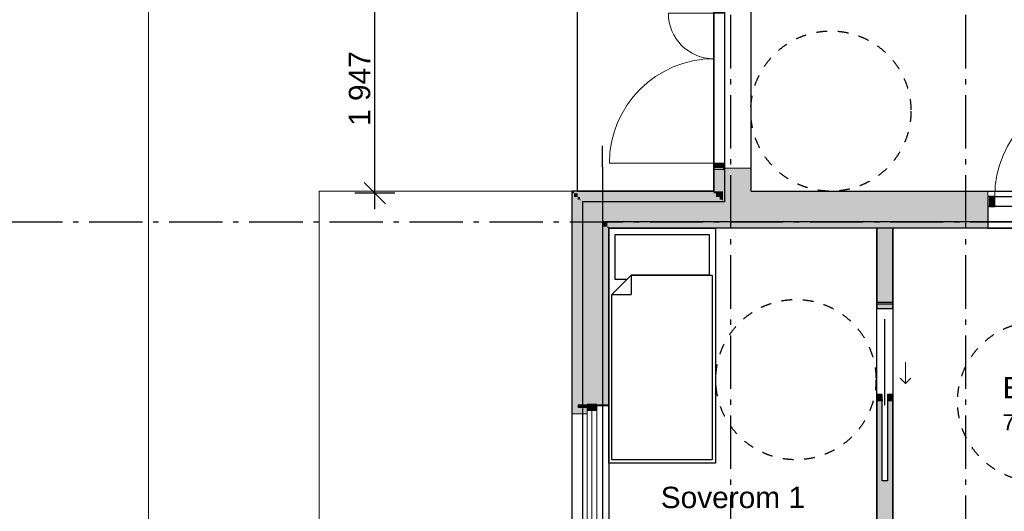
# Model space of a CAD drawing. Header units: millimetres. Extents: x 158466 to 263668, y 129175 to 189280.
# Tile 15 of 55: x 177502 to 186723, y 160183 to 164785. Entities that reach past the tile are written whole.
import ezdxf
from ezdxf.enums import TextEntityAlignment as Align

# ---------------------------------------------------------------- set-up
doc = ezdxf.new("R2010")
doc.units = ezdxf.units.MM
doc.header["$LTSCALE"] = 0.5
doc.header["$MEASUREMENT"] = 0
for name, pattern in [('Akselinje', [1500, 1000, -200, 100, -200]), ('PLINE', [0]), ('Stipling', [400, 200, -200])]:
    doc.linetypes.add(name, pattern=pattern)
for name, color, linetype in [('23-- Yttervegger (Skravur)(Nye konstruksjoner)', 7, 'Continuous'), ('23-- Yttervegger(Nye konstruksjoner)', 7, 'Continuous'), ('24-- Innervegger (Skravur)(Nye konstruksjoner)', 7, 'Continuous'), ('24-- Innervegger(Nye konstruksjoner)', 7, 'Continuous'), ('244- Vinduer_ dører_ foldevegger(Nye konstruksjoner)', 7, 'Continuous'), ('251- Frittbærende dekker(Nye konstruksjoner)', 7, 'Continuous'), ('252- Gulv på grunn_ bunnplate(Nye konstruksjoner)', 7, 'Continuous'), ('68-- Inventar (løst)(Nye konstruksjoner)', 7, 'Continuous'), ('822- Modullinjer(Nye konstruksjoner)', 7, 'Continuous'), ('842-M___1_100 Målsetting bygning(Nye konstruksjoner)', 7, 'Continuous'), ('862- M___BTA(Nye konstruksjoner)', 7, 'Continuous'), ('862- M___BTA(Polylinje)(Nye konstruksjoner)', 7, 'Continuous'), ('862- M___BTA(Tekst)(Nye konstruksjoner)', 7, 'Continuous'), ('862- M___Nettoareal(Nye konstruksjoner)', 7, 'Continuous'), ('862- M___Nettoareal(Polylinje)(Nye konstruksjoner)', 7, 'Continuous'), ('862- M___Nettoareal(Tekst)(Nye konstruksjoner)', 7, 'Continuous'), ('878- Annen overflate_visuell informasjon_snusirkler(Nye konstruksjoner)', 7, 'Continuous')]:
    doc.layers.add(name, color=color, linetype=linetype)
for name, color, linetype, lineweight in [('234- Vinduer_ dører_ porter(Nye konstruksjoner)', 7, 'Continuous', 0), ('235- Utvendig kledning og overflate(Nye konstruksjoner)', 7, 'Continuous', 0), ('236- Innvendig kledning og overflate(Nye konstruksjoner)', 7, 'Continuous', 0), ('256- Faste himlinger og overflatebehandling(Nye konstruksjoner)', 7, 'Continuous', 0)]:
    doc.layers.add(name, color=color, linetype=linetype, lineweight=lineweight)
doc.styles.add('GENERATED_STYLE_1', font='arial.ttf')
doc.styles.add('GENERATED_STYLE_3', font='arialbd.ttf')
doc.dimstyles.new('GENERATED_STYLE__1', dxfattribs={"dimtxt": 200, "dimasz": 190, "dimexe": 0.18, "dimexo": 0.0625, "dimgap": 0, "dimtad": 1, "dimdec": 0, "dimzin": 0, "dimdsep": 46, "dimtxsty": 'GENERATED_STYLE_1', "dimblk": 'ARROWHEAD_6', "dimblk1": 'ARROWHEAD_6', "dimblk2": 'ARROWHEAD_6', "dimcen": 0.09, "dimse1": 1, "dimse2": 1, "dimclrd": 256, "dimclre": 256, "dimclrt": 256, "dimadec": 1, "dimazin": 0, "dimtfac": 1, "dimtdec": 4, "dimtmove": 0, "dimatfit": 3, "dimfxl": 1, "dimtolj": 1, "dimtzin": 0, "dimarcsym": 0})

# ---------------------------------------------------------------- blocks, each defined once
blk = doc.blocks.new('Leilighet 3_102_1_1', base_point=(184208.9, 153807))
at = {"layer": '862- M___Nettoareal(Polylinje)(Nye konstruksjoner)', "flags": 128}
blk.add_lwpolyline([(183018.9, 155333.7), (190533.9, 155333.7), (190533.9, 162833.7), (183018.9, 162833.7)], close=True, dxfattribs=at)
at = {"layer": '862- M___Nettoareal(Tekst)(Nye konstruksjoner)', "style": 'GENERATED_STYLE_1'}
for tag, height, p in [('ROOM_NAME', 300, (183271, 154092)), ('DUMMY_861', 300, (185146.8, 154160.6)), ('DUMMY_862', 150, (183271, 153689.2))]:
    blk.add_attdef(tag, text='', height=height, dxfattribs=at).set_placement(p, align=Align.TOP_LEFT)
blk = doc.blocks.new('BTA 1. etasje ca.__2_1', base_point=(161043, 155616.6))
at = {"layer": '862- M___BTA(Polylinje)(Nye konstruksjoner)', "linetype": 'PLINE', "flags": 128}
blk.add_lwpolyline([(176252.9, 165107.7), (184002.9, 165107.7), (184002.9, 163179.7), (182672.9, 163179.7), (182672.9, 154987.7), (198644.9, 154987.7), (198644.9, 163179.7), (196044.9, 163179.7), (196044.9, 165549.7), (194744.9, 165549.7), (194744.9, 171289.7), (194444.9, 171289.7), (194444.9, 183279.7), (186072.9, 183279.7), (186072.9, 180779.7), (184444.9, 180779.7), (184444.9, 181079.7), (176252.9, 181079.7)], close=True, dxfattribs=at)
at = {"layer": '862- M___BTA(Tekst)(Nye konstruksjoner)', "style": 'GENERATED_STYLE_1'}
for tag, height, p in [('DUMMY_861', 250, (162326.2, 155970.1)), ('ROOM_NAME', 250, (159759.8, 155913)), ('DUMMY_862', 200, (159759.8, 155577.3))]:
    blk.add_attdef(tag, text='', height=height, dxfattribs=at).set_placement(p, align=Align.TOP_LEFT)
blk = doc.blocks.new('Korridor_101_7_1', base_point=(191297.6, 164059.2))
at = {"layer": '862- M___Nettoareal(Polylinje)(Nye konstruksjoner)', "linetype": 'PLINE', "flags": 128}
blk.add_lwpolyline([(184348.9, 178068.7), (184348.9, 165453.7), (184348.9, 163179.7), (190658.9, 163179.7), (195698.9, 163179.7), (195698.9, 165203.7), (194398.9, 165203.7), (186264.9, 165203.7), (186264.9, 172618.7), (186668.9, 172618.7), (186668.9, 174693.7), (186168.9, 174693.7), (186168.9, 178068.7)], close=True, dxfattribs=at)
at = {"layer": '862- M___Nettoareal(Tekst)(Nye konstruksjoner)', "style": 'GENERATED_STYLE_1'}
for tag, height, p in [('DUMMY_861', 200, (191785.3, 164334.2)), ('ROOM_NAME', 200, (190809.8, 164288.5)), ('DUMMY_862', 150, (190809.8, 164019.9))]:
    blk.add_attdef(tag, text='', height=height, dxfattribs=at).set_placement(p, align=Align.TOP_LEFT)
blk = doc.blocks.new('Entre_106_28_1', base_point=(186975.1, 161892.6))
at = {"layer": '862- M___Nettoareal(Polylinje)(Nye konstruksjoner)', "linetype": 'PLINE', "flags": 128}
blk.add_lwpolyline([(185678.9, 162833.7), (185678.9, 159083.7), (187783.5, 159083.7), (187783.5, 162833.7)], close=True, dxfattribs=at)
at = {"layer": '862- M___Nettoareal(Tekst)(Nye konstruksjoner)', "insert": (186707.8, 161134.4), "char_height": 150, "attachment_point": 1, "style": 'GENERATED_STYLE_1'}
blk.add_mtext('\\A1;{\\pql;\\pt0,24100;\\fArial|b0|i0|c0|p0;\\W1.000000;7,9\\fArial|b0|i0|c0|p0;\\W1.000000;\\A1{\\H.66x;\\S^  ;}\\fArial|b0|i0|c0|p0;\\W1.000000; m\\fArial|b0|i0|c0|p0;\\W1.000000;\\A1{\\H.66x;\\S2^  ;}}', dxfattribs=at)
at = {"layer": '862- M___Nettoareal(Tekst)(Nye konstruksjoner)', "style": 'GENERATED_STYLE_1'}
for tag, height, p in [('DUMMY_861', 200, (187363.4, 161485.1)), ('ROOM_NAME', 200, (186707.8, 161439.4)), ('DUMMY_862', 150, (186707.8, 161170.8))]:
    blk.add_attdef(tag, text='', height=height, dxfattribs=at).set_placement(p, align=Align.TOP_LEFT)
blk = doc.blocks.new('Soverom 1_102_29_1', base_point=(183790.1, 160410.4))
at = {"layer": '862- M___Nettoareal(Polylinje)(Nye konstruksjoner)', "linetype": 'PLINE', "flags": 128}
blk.add_lwpolyline([(183018.9, 162833.7), (183018.9, 159083.7), (185528.9, 159083.7), (185528.9, 162833.7)], close=True, dxfattribs=at)
at = {"layer": '862- M___Nettoareal(Tekst)(Nye konstruksjoner)', "insert": (183505.7, 160108), "char_height": 150, "attachment_point": 1, "style": 'GENERATED_STYLE_1'}
blk.add_mtext('\\A1;{\\pql;\\pt0,24100;\\fArial|b0|i0|c0|p0;\\W1.000000;9,4\\fArial|b0|i0|c0|p0;\\W1.000000;\\A1{\\H.66x;\\S^  ;}\\fArial|b0|i0|c0|p0;\\W1.000000; m\\fArial|b0|i0|c0|p0;\\W1.000000;\\A1{\\H.66x;\\S2^  ;}}', dxfattribs=at)
at = {"layer": '862- M___Nettoareal(Tekst)(Nye konstruksjoner)', "style": 'GENERATED_STYLE_1'}
for tag, height, p in [('DUMMY_861', 200, (184832, 160458.7)), ('ROOM_NAME', 200, (183505.7, 160413)), ('DUMMY_862', 150, (183505.7, 160144.4))]:
    blk.add_attdef(tag, text='', height=height, dxfattribs=at).set_placement(p, align=Align.TOP_LEFT)
blk = doc.blocks.new('Vindu to-fags[2]_1')
at = {"layer": '23-- Yttervegger (Skravur)(Nye konstruksjoner)', "linetype": 'Continuous'}
for points in [[(182907.9, 161183.7), (182815.9, 161183.7), (182815.9, 161127.7), (182907.9, 161127.7)], [(182815.9, 159883.7), (182907.9, 159883.7), (182907.9, 159933.7), (182815.9, 159933.7)], [(182907.9, 159883.7), (182815.9, 159883.7), (182815.9, 159808.7), (182907.9, 159808.7)], [(182815.9, 159293.7), (182907.9, 159293.7), (182907.9, 159374.7), (182815.9, 159374.7)]]:
    blk.add_hatch(color=256, dxfattribs=at).paths.add_polyline_path(points)
at = {"layer": '234- Vinduer_ dører_ porter(Nye konstruksjoner)', "linetype": 'PLINE'}
for p, q in [((182815.9, 161127.7), (182815.9, 161183.7)), ((182907.9, 161183.7), (182907.9, 161127.7)), ((182672.9, 161096.7), (182672.9, 159380.7)), ((182907.9, 161127.7), (182815.9, 161127.7)), ((182815.9, 159933.7), (182815.9, 161127.7)), ((182861.9, 161127.7), (182861.9, 159933.7)), ((182907.9, 161127.7), (182907.9, 159933.7)), ((183018.9, 161170.7), (183018.9, 159306.7)), ((182815.9, 159883.7), (182815.9, 159933.7)), ((182815.9, 159933.7), (182907.9, 159933.7)), ((182907.9, 159933.7), (182907.9, 159883.7)), ((182815.9, 159808.7), (182815.9, 159883.7)), ((182907.9, 159808.7), (182815.9, 159808.7)), ((182815.9, 159374.7), (182815.9, 159808.7)), ((182861.9, 159808.7), (182861.9, 159374.7)), ((182907.9, 159883.7), (182907.9, 159808.7)), ((182907.9, 159808.7), (182907.9, 159374.7)), ((182815.9, 159293.7), (182815.9, 159374.7)), ((182815.9, 159374.7), (182907.9, 159374.7)), ((182907.9, 159374.7), (182907.9, 159293.7))]:
    blk.add_line(p, q, dxfattribs=at)
at = {"layer": '235- Utvendig kledning og overflate(Nye konstruksjoner)', "linetype": 'PLINE'}
for p, q in [((182672.9, 161183.7), (182672.9, 161096.7)), ((182815.9, 161096.7), (182672.9, 161096.7)), ((182672.9, 159293.7), (182672.9, 159380.7)), ((182815.9, 159380.7), (182672.9, 159380.7))]:
    blk.add_line(p, q, dxfattribs=at)
at = {"layer": '236- Innvendig kledning og overflate(Nye konstruksjoner)', "linetype": 'PLINE'}
for p, q in [((183018.9, 161183.7), (183018.9, 161170.7)), ((182907.9, 161170.7), (183018.9, 161170.7)), ((182907.9, 159306.7), (183018.9, 159306.7)), ((183018.9, 159293.7), (183018.9, 159306.7))]:
    blk.add_line(p, q, dxfattribs=at)
at = {"layer": '244- Vinduer_ dører_ foldevegger(Nye konstruksjoner)', "linetype": 'PLINE'}
for p, q in [((182907.9, 161183.7), (182815.9, 161183.7)), ((182907.9, 161183.7), (182815.9, 161183.7)), ((182907.9, 159293.7), (182815.9, 159293.7)), ((182907.9, 159293.7), (182815.9, 159293.7))]:
    blk.add_line(p, q, dxfattribs=at)
blk = doc.blocks.new('Dør[1]_1')
at = {"layer": '23-- Yttervegger (Skravur)(Nye konstruksjoner)', "linetype": 'Continuous'}
for points in [[(186583.5, 163037.7), (186633.5, 163037.7), (186633.5, 163129.7), (186583.5, 163129.7)], [(187673.5, 163129.7), (187623.5, 163129.7), (187623.5, 163037.7), (187673.5, 163037.7)]]:
    blk.add_hatch(color=256, dxfattribs=at).paths.add_polyline_path(points)
at = {"layer": '234- Vinduer_ dører_ porter(Nye konstruksjoner)', "linetype": 'PLINE'}
blk.add_arc((187623.5, 163129.7), 990, 90, 180, dxfattribs=at)
at = {"layer": '235- Utvendig kledning og overflate(Nye konstruksjoner)', "linetype": 'PLINE'}
for p, q in [((186568.5, 163179.7), (186568.5, 163160.7)), ((186568.5, 163160.7), (186568.5, 163129.7)), ((186568.5, 163129.7), (186568.5, 163124.7)), ((186568.5, 163129.7), (186568.5, 163124.7)), ((186568.5, 163124.7), (186568.5, 163101.7)), ((186568.5, 163124.7), (186568.5, 163101.7)), ((187688.5, 163179.7), (187688.5, 163160.7)), ((187688.5, 163160.7), (187688.5, 163129.7)), ((187688.5, 163129.7), (187688.5, 163124.7)), ((187688.5, 163129.7), (187688.5, 163124.7)), ((187688.5, 163124.7), (187688.5, 163101.7)), ((187688.5, 163124.7), (187688.5, 163101.7)), ((186568.5, 163101.7), (186568.5, 163092.7)), ((186568.5, 163101.7), (186568.5, 163092.7)), ((187688.5, 163101.7), (187688.5, 163092.7)), ((187688.5, 163101.7), (187688.5, 163092.7))]:
    blk.add_line(p, q, dxfattribs=at)
at = {"layer": '236- Innvendig kledning og overflate(Nye konstruksjoner)', "linetype": 'PLINE'}
for p, q in [((186568.5, 162846.7), (186568.5, 162833.7)), ((187688.5, 162846.7), (187688.5, 162833.7))]:
    blk.add_line(p, q, dxfattribs=at)
at = {"layer": '244- Vinduer_ dører_ foldevegger(Nye konstruksjoner)', "linetype": 'PLINE'}
for p, q in [((187623.5, 163129.7), (187623.5, 164119.7)), ((186568.5, 163179.7), (187688.5, 163179.7)), ((186583.5, 163129.7), (186568.5, 163129.7)), ((186568.5, 163129.7), (186568.5, 163037.7)), ((186633.5, 163129.7), (186583.5, 163129.7)), ((186583.5, 163129.7), (186583.5, 163037.7)), ((186633.5, 163129.7), (187623.5, 163129.7)), ((186633.5, 163037.7), (186633.5, 163129.7)), ((187673.5, 163129.7), (187623.5, 163129.7)), ((187623.5, 163129.7), (187623.5, 163037.7)), ((187673.5, 163129.7), (187688.5, 163129.7)), ((187673.5, 163037.7), (187673.5, 163129.7)), ((187688.5, 163129.7), (187688.5, 163037.7)), ((186568.5, 163092.7), (186568.5, 163037.7)), ((186568.5, 163092.7), (186568.5, 163037.7)), ((186583.5, 163037.7), (186568.5, 163037.7)), ((186568.5, 163037.7), (186568.5, 162894.7)), ((186583.5, 163037.7), (186633.5, 163037.7)), ((187623.5, 163037.7), (186633.5, 163037.7)), ((187623.5, 163037.7), (187673.5, 163037.7)), ((187673.5, 163037.7), (187688.5, 163037.7)), ((187688.5, 163092.7), (187688.5, 163037.7)), ((187688.5, 163092.7), (187688.5, 163037.7)), ((187688.5, 163037.7), (187688.5, 162894.7)), ((186568.5, 162894.7), (186568.5, 162846.7)), ((187688.5, 162894.7), (187688.5, 162846.7)), ((186568.5, 162833.7), (187688.5, 162833.7))]:
    blk.add_line(p, q, dxfattribs=at)
blk = doc.blocks.new('Dør tofløyet[5]_1')
at = {"layer": '23-- Yttervegger (Skravur)(Nye konstruksjoner)', "linetype": 'Continuous'}
for points in [[(184094.9, 164888.7), (184002.9, 164888.7), (184002.9, 164845.7), (184094.9, 164845.7)], [(184002.9, 163398.7), (184094.9, 163398.7), (184094.9, 163441.7), (184002.9, 163441.7)]]:
    blk.add_hatch(color=256, dxfattribs=at).paths.add_polyline_path(points)
at = {"layer": '234- Vinduer_ dører_ porter(Nye konstruksjoner)', "linetype": 'PLINE'}
for p, q in [((184002.9, 164888.7), (184002.9, 164903.7)), ((184002.9, 164903.7), (184094.9, 164903.7)), ((184002.9, 164845.7), (184002.9, 164888.7)), ((184002.9, 164888.7), (184094.9, 164888.7)), ((184094.9, 164888.7), (184094.9, 164903.7)), ((184094.9, 164888.7), (184094.9, 164845.7)), ((184002.9, 164845.7), (183576.9, 164845.7)), ((184094.9, 164845.7), (184002.9, 164845.7)), ((184002.9, 163441.7), (183024.9, 163441.7)), ((184002.9, 163398.7), (184002.9, 163441.7)), ((184002.9, 163441.7), (184094.9, 163441.7)), ((184002.9, 163398.7), (184002.9, 163383.7)), ((184094.9, 163398.7), (184002.9, 163398.7)), ((184094.9, 163441.7), (184094.9, 163398.7)), ((184094.9, 163398.7), (184094.9, 163383.7)), ((184002.9, 163383.7), (184094.9, 163383.7))]:
    blk.add_line(p, q, dxfattribs=at)
for centre, radius, start, end in [((184002.9, 164845.7), 426, 180, 270), ((184002.9, 163441.7), 978, 90, 180)]:
    blk.add_arc(centre, radius, start, end, dxfattribs=at)
at = {"layer": '235- Utvendig kledning og overflate(Nye konstruksjoner)', "linetype": 'PLINE'}
for p, q in [((184002.9, 164903.7), (184021.9, 164903.7)), ((184002.9, 164903.7), (184021.9, 164903.7)), ((184021.9, 164903.7), (184057.9, 164903.7)), ((184021.9, 164903.7), (184057.9, 164903.7)), ((184057.9, 164903.7), (184080.9, 164903.7)), ((184057.9, 164903.7), (184080.9, 164903.7)), ((184080.9, 164903.7), (184089.9, 164903.7)), ((184080.9, 164903.7), (184089.9, 164903.7)), ((184002.9, 163383.7), (184021.9, 163383.7)), ((184002.9, 163383.7), (184021.9, 163383.7)), ((184021.9, 163383.7), (184057.9, 163383.7)), ((184021.9, 163383.7), (184057.9, 163383.7)), ((184057.9, 163383.7), (184080.9, 163383.7)), ((184057.9, 163383.7), (184080.9, 163383.7)), ((184080.9, 163383.7), (184089.9, 163383.7)), ((184080.9, 163383.7), (184089.9, 163383.7))]:
    blk.add_line(p, q, dxfattribs=at)
at = {"layer": '236- Innvendig kledning og overflate(Nye konstruksjoner)', "linetype": 'PLINE'}
for p, q in [((184094.9, 164890.7), (184348.9, 164890.7)), ((184348.9, 164903.7), (184348.9, 164890.7)), ((184094.9, 163396.7), (184348.9, 163396.7)), ((184348.9, 163383.7), (184348.9, 163396.7))]:
    blk.add_line(p, q, dxfattribs=at)
at = {"layer": '244- Vinduer_ dører_ foldevegger(Nye konstruksjoner)', "linetype": 'PLINE'}
for p, q in [((184089.9, 164903.7), (184094.9, 164903.7)), ((184089.9, 164903.7), (184094.9, 164903.7)), ((184089.9, 163383.7), (184094.9, 163383.7)), ((184089.9, 163383.7), (184094.9, 163383.7))]:
    blk.add_line(p, q, dxfattribs=at)
blk = doc.blocks.new('Skyvedør med pocketkarm[31]_1')
at = {"layer": '24-- Innervegger (Skravur)(Nye konstruksjoner)', "linetype": 'Continuous'}
for points in [[(185528.9, 162123.7), (185528.9, 162080.7), (185678.9, 162080.7), (185678.9, 162123.7)], [(185578.9, 161233.7), (185578.9, 161276.7), (185528.9, 161276.7), (185528.9, 161233.7)], [(185678.9, 161233.7), (185678.9, 161276.7), (185628.9, 161276.7), (185628.9, 161233.7)]]:
    blk.add_hatch(color=256, dxfattribs=at).paths.add_polyline_path(points)
at = {"layer": '234- Vinduer_ dører_ porter(Nye konstruksjoner)', "linetype": 'PLINE'}
for p, q in [((185798.9, 161578.7), (185798.9, 161378.7)), ((185798.9, 161378.7), (185748.9, 161428.7)), ((185798.9, 161378.7), (185848.9, 161428.7))]:
    blk.add_line(p, q, dxfattribs=at)
at = {"layer": '244- Vinduer_ dører_ foldevegger(Nye konstruksjoner)', "linetype": 'PLINE'}
for p, q in [((185678.9, 162138.7), (185528.9, 162138.7)), ((185528.9, 162123.7), (185528.9, 162138.7)), ((185678.9, 162138.7), (185528.9, 162138.7)), ((185678.9, 162138.7), (185528.9, 162138.7)), ((185528.9, 162123.7), (185528.9, 162080.7)), ((185678.9, 162123.7), (185528.9, 162123.7)), ((185678.9, 162123.7), (185678.9, 162138.7)), ((185678.9, 162080.7), (185678.9, 162123.7)), ((185528.9, 162080.7), (185678.9, 162080.7)), ((185603.9, 161176.7), (185603.9, 161980.7)), ((185578.9, 161276.7), (185528.9, 161276.7)), ((185528.9, 161276.7), (185528.9, 161233.7)), ((185578.9, 161233.7), (185578.9, 161276.7)), ((185678.9, 161276.7), (185628.9, 161276.7)), ((185628.9, 161276.7), (185628.9, 161233.7)), ((185678.9, 161233.7), (185678.9, 161276.7)), ((185528.9, 161233.7), (185528.9, 161218.7)), ((185528.9, 161233.7), (185578.9, 161233.7)), ((185578.9, 161218.7), (185528.9, 161218.7)), ((185578.9, 161218.7), (185528.9, 161218.7)), ((185578.9, 161218.7), (185528.9, 161218.7)), ((185578.9, 161233.7), (185578.9, 161218.7)), ((185628.9, 161233.7), (185628.9, 161218.7)), ((185628.9, 161233.7), (185678.9, 161233.7)), ((185678.9, 161218.7), (185628.9, 161218.7)), ((185678.9, 161218.7), (185628.9, 161218.7)), ((185678.9, 161218.7), (185628.9, 161218.7)), ((185678.9, 161233.7), (185678.9, 161218.7))]:
    blk.add_line(p, q, dxfattribs=at)
blk = doc.blocks.new('Seng 01[4]_1', base_point=(184018.9, 160633.7))
at = {"layer": '68-- Inventar (løst)(Nye konstruksjoner)', "linetype": 'PLINE'}
for p, q in [((183018.9, 160633.7), (183018.9, 162833.7)), ((183018.9, 162833.7), (184018.9, 162833.7)), ((184018.9, 162833.7), (184018.9, 160633.7)), ((183228.9, 162393.7), (183228.9, 162213.7)), ((183048.9, 162213.7), (183228.9, 162213.7)), ((184018.9, 160633.7), (183018.9, 160633.7))]:
    blk.add_line(p, q, dxfattribs=at)
at = {"layer": '68-- Inventar (løst)(Nye konstruksjoner)', "linetype": 'PLINE', "flags": 128}
for points in [[(183228.9, 162393.7), (183188.9, 162353.7), (183078.9, 162353.7), (183078.9, 162773.7), (183958.9, 162773.7), (183958.9, 162393.7)], [(183988.9, 160663.7), (183048.9, 160663.7), (183048.9, 162213.7), (183228.9, 162393.7), (183988.9, 162393.7)]]:
    blk.add_lwpolyline(points, close=True, dxfattribs=at)
blk = doc.blocks.new('*D397')
at = {"layer": '842-M___1_100 Målsetting bygning(Nye konstruksjoner)', "linetype": 'PLINE', "transparency": 16777216}
for p, q in [((180827.4, 165107.7), (180827.4, 165257.7)), ((180927.4, 165007.7), (180727.4, 165207.7)), ((181014.9, 165107.7), (180639.9, 165107.7)), ((180827.4, 163160.7), (180827.4, 165107.7)), ((180727.4, 163260.7), (180927.4, 163060.7)), ((181014.9, 163160.7), (180639.9, 163160.7)), ((180827.4, 163010.7), (180827.4, 163160.7))]:
    blk.add_line(p, q, dxfattribs=at)
at = {"layer": '842-M___1_100 Målsetting bygning(Nye konstruksjoner)', "transparency": 16777216, "insert": (180787.4, 163791), "char_height": 200, "attachment_point": 7, "rotation": 90, "style": 'GENERATED_STYLE_1'}
blk.add_mtext('\\A1;{\\pql;\\fArial|b0|i0|c0|p0;\\W1.000000;1\xa0947}', dxfattribs=at)
blk = doc.blocks.new('ARROWHEAD_6')
at = {"linetype": 'Continuous'}
for p, q in [((-0.5, -0.5), (0.5, 0.5)), ((0, 0), (-1, 0))]:
    blk.add_line(p, q, dxfattribs=at)
blk = doc.blocks.new('*D398')
at = {"layer": '842-M___1_100 Målsetting bygning(Nye konstruksjoner)', "linetype": 'PLINE', "transparency": 16777216}
for p, q in [((188398.8, 165203.7), (188398.8, 165353.7)), ((188498.8, 165103.7), (188298.8, 165303.7)), ((188586.3, 165203.7), (188211.3, 165203.7)), ((188398.8, 163179.7), (188398.8, 165203.7)), ((188298.8, 163279.7), (188498.8, 163079.7)), ((188586.3, 163179.7), (188211.3, 163179.7)), ((188398.8, 163029.7), (188398.8, 163179.7))]:
    blk.add_line(p, q, dxfattribs=at)
at = {"layer": '842-M___1_100 Målsetting bygning(Nye konstruksjoner)', "transparency": 16777216, "insert": (188358.8, 163848.5), "char_height": 200, "attachment_point": 7, "rotation": 90, "style": 'GENERATED_STYLE_1'}
blk.add_mtext('\\A1;{\\pql;\\fArial|b0|i0|c0|p0;\\W1.000000;2\xa0024}', dxfattribs=at)
blk = doc.blocks.new('Standard grid marker[254]_1', base_point=(182958.9, 163603.2))
at = {"layer": '822- Modullinjer(Nye konstruksjoner)', "linetype": 'Akselinje'}
for q in [(182958.9, 163603.2), (182958.9, 150687.7)]:
    blk.add_line((182958.9, 163403.2), q, dxfattribs=at)
at = {"layer": '822- Modullinjer(Nye konstruksjoner)', "style": 'GENERATED_STYLE_3'}
blk.add_attdef('AC_MarkerText_1', text='', height=350, rotation=360, dxfattribs=at).set_placement((182958.9, 150162.7), align=Align.TOP_CENTER)
blk = doc.blocks.new('Standard grid marker[256]_1', base_point=(171952.9, 162893.7))
at = {"layer": '822- Modullinjer(Nye konstruksjoner)', "linetype": 'Akselinje'}
blk.add_line((172152.9, 162893.7), (202944.9, 162893.7), dxfattribs=at)
at = {"layer": '822- Modullinjer(Nye konstruksjoner)', "style": 'GENERATED_STYLE_3'}
for tag, p in [('AC_MarkerText_1_0', (171452.9, 163068.7)), ('AC_MarkerText_1_1', (203644.9, 163068.7))]:
    blk.add_attdef(tag, text='', height=350, dxfattribs=at).set_placement(p, align=Align.TOP_CENTER)
blk = doc.blocks.new('Standard grid marker[261]_1', base_point=(184158.9, 188279.7))
at = {"layer": '822- Modullinjer(Nye konstruksjoner)', "linetype": 'Akselinje'}
blk.add_line((184158.9, 188079.7), (184158.9, 150687.7), dxfattribs=at)
at = {"layer": '822- Modullinjer(Nye konstruksjoner)', "style": 'GENERATED_STYLE_3'}
for tag, p in [('AC_MarkerText_1_0', (184158.9, 188954.7)), ('AC_MarkerText_1_1', (184158.9, 150162.7))]:
    blk.add_attdef(tag, text='', height=350, rotation=360, dxfattribs=at).set_placement(p, align=Align.TOP_CENTER)
blk = doc.blocks.new('Standard grid marker[262]_1', base_point=(186358.9, 188279.7))
at = {"layer": '822- Modullinjer(Nye konstruksjoner)', "linetype": 'Akselinje'}
blk.add_line((186358.9, 188079.7), (186358.9, 150687.7), dxfattribs=at)
at = {"layer": '822- Modullinjer(Nye konstruksjoner)', "style": 'GENERATED_STYLE_3'}
for tag, p in [('AC_MarkerText_1_0', (186358.9, 188954.7)), ('AC_MarkerText_1_1', (186358.9, 150162.7))]:
    blk.add_attdef(tag, text='', height=350, rotation=360, dxfattribs=at).set_placement(p, align=Align.TOP_CENTER)

msp = doc.modelspace()

# ---------------------------------------------------------------- hatches: boundary and pattern name
at = {"layer": '23-- Yttervegger (Skravur)(Nye konstruksjoner)', "linetype": 'Continuous'}
for points in [[(184348.9, 163383.7), (184348.9, 163396.7), (184094.9, 163396.7), (184094.9, 163383.7), (184335.9, 163383.7)], [(184002.9, 163179.7), (184021.9, 163179.7), (184021.9, 163383.7), (184002.9, 163383.7)], [(184057.9, 163383.7), (184021.9, 163383.7), (184021.9, 163179.7), (184057.9, 163179.7)], [(184080.9, 163383.7), (184057.9, 163383.7), (184057.9, 163179.7), (184080.9, 163179.7)], [(184089.9, 163383.7), (184080.9, 163383.7), (184080.9, 163179.7), (184089.9, 163179.7)], [(184094.9, 163383.7), (184089.9, 163383.7), (184089.9, 163179.7), (184287.9, 163179.7), (184287.9, 163383.7)], [(184287.9, 163179.7), (184335.9, 163179.7), (184335.9, 163383.7), (184287.9, 163383.7)], [(184348.9, 163383.7), (184335.9, 163383.7), (184335.9, 163179.7), (184348.9, 163179.7)], [(182691.9, 163179.7), (182672.9, 163179.7), (182691.9, 163160.7)], [(182672.9, 163160.7), (182691.9, 163160.7), (182672.9, 163179.7)], [(182691.9, 163160.7), (182672.9, 163160.7), (182672.9, 161183.7), (182691.9, 161183.7)], [(182691.9, 163160.7), (184002.9, 163160.7), (184002.9, 163179.7), (182691.9, 163179.7)], [(182727.9, 163160.7), (182691.9, 163160.7), (182727.9, 163124.7)], [(182691.9, 163124.7), (182727.9, 163124.7), (182691.9, 163160.7)], [(182691.9, 163124.7), (182691.9, 161183.7), (182727.9, 161183.7), (182727.9, 163124.7)], [(182727.9, 163124.7), (184021.9, 163124.7), (184021.9, 163160.7), (182727.9, 163160.7)], [(182750.9, 163124.7), (182727.9, 163124.7), (182750.9, 163101.7)], [(182727.9, 163101.7), (182750.9, 163101.7), (182727.9, 163124.7)], [(182750.9, 163101.7), (184057.9, 163101.7), (184057.9, 163124.7), (182750.9, 163124.7)], [(184002.9, 163160.7), (184021.9, 163160.7), (184021.9, 163179.7), (184002.9, 163179.7)], [(184021.9, 163160.7), (184057.9, 163160.7), (184057.9, 163179.7), (184021.9, 163179.7)], [(184021.9, 163124.7), (184057.9, 163124.7), (184057.9, 163160.7), (184021.9, 163160.7)], [(184057.9, 163160.7), (184080.9, 163160.7), (184080.9, 163179.7), (184057.9, 163179.7)], [(184057.9, 163124.7), (184080.9, 163124.7), (184080.9, 163160.7), (184057.9, 163160.7)], [(184057.9, 163101.7), (184080.9, 163101.7), (184080.9, 163124.7), (184057.9, 163124.7)], [(184080.9, 163160.7), (184089.9, 163160.7), (184089.9, 163179.7), (184080.9, 163179.7)], [(184080.9, 163124.7), (184089.9, 163124.7), (184089.9, 163160.7), (184080.9, 163160.7)], [(184080.9, 163101.7), (184089.9, 163101.7), (184089.9, 163124.7), (184080.9, 163124.7)], [(184089.9, 163179.7), (184089.9, 163160.7), (186568.5, 163160.7), (186568.5, 163179.7)], [(184089.9, 163124.7), (186568.5, 163124.7), (186568.5, 163160.7), (184089.9, 163160.7)], [(184089.9, 163101.7), (186568.5, 163101.7), (186568.5, 163124.7), (184089.9, 163124.7)], [(182750.9, 163101.7), (182727.9, 163101.7), (182727.9, 161183.7), (182750.9, 161183.7)], [(182759.9, 163101.7), (182750.9, 163101.7), (182759.9, 163092.7)], [(182750.9, 163092.7), (182759.9, 163092.7), (182750.9, 163101.7)], [(182759.9, 163092.7), (182750.9, 163092.7), (182750.9, 161183.7), (182759.9, 161183.7)], [(182759.9, 163092.7), (184080.9, 163092.7), (184080.9, 163101.7), (182759.9, 163101.7)], [(182957.9, 163092.7), (182759.9, 163092.7), (182957.9, 162894.7)], [(182957.9, 162894.7), (182759.9, 163092.7), (182759.9, 162894.7)], [(182957.9, 162894.7), (186568.5, 162894.7), (186568.5, 163092.7), (182957.9, 163092.7)], [(184080.9, 163092.7), (184089.9, 163092.7), (184089.9, 163101.7), (184080.9, 163101.7)], [(184089.9, 163092.7), (186568.5, 163092.7), (186568.5, 163101.7), (184089.9, 163101.7)], [(182759.9, 161183.7), (182815.9, 161183.7), (182907.9, 161183.7), (182957.9, 161183.7), (182957.9, 162894.7), (182759.9, 162894.7)], [(183005.9, 162894.7), (182957.9, 162894.7), (183005.9, 162846.7)], [(183005.9, 162846.7), (182957.9, 162894.7), (182957.9, 162846.7)], [(182957.9, 161183.7), (183005.9, 161183.7), (183005.9, 162846.7), (182957.9, 162846.7)], [(183005.9, 162846.7), (186568.5, 162846.7), (186568.5, 162894.7), (183005.9, 162894.7)], [(183018.9, 162846.7), (183005.9, 162846.7), (183018.9, 162833.7)], [(183018.9, 162833.7), (183005.9, 162846.7), (183005.9, 162833.7)], [(186568.5, 162846.7), (183018.9, 162846.7), (183018.9, 162833.7), (186568.5, 162833.7)], [(183005.9, 161183.7), (183018.9, 161183.7), (183018.9, 162833.7), (183005.9, 162833.7)], [(182672.9, 161096.7), (182815.9, 161096.7), (182815.9, 161115.7), (182691.9, 161115.7), (182691.9, 161183.7), (182672.9, 161183.7)], [(182691.9, 161115.7), (182815.9, 161115.7), (182815.9, 161151.7), (182727.9, 161151.7), (182727.9, 161183.7), (182691.9, 161183.7)], [(182727.9, 161151.7), (182815.9, 161151.7), (182815.9, 161174.7), (182750.9, 161174.7), (182750.9, 161183.7), (182727.9, 161183.7)], [(182750.9, 161174.7), (182815.9, 161174.7), (182815.9, 161183.7), (182759.9, 161183.7), (182750.9, 161183.7)], [(183018.9, 161183.7), (183005.9, 161183.7), (182907.9, 161183.7), (182907.9, 161170.7), (183018.9, 161170.7)]]:
    msp.add_hatch(color=256, dxfattribs=at).paths.add_polyline_path(points)
at = {"layer": '24-- Innervegger (Skravur)(Nye konstruksjoner)', "linetype": 'Continuous'}
for points in [[(185528.9, 162833.7), (185528.9, 162138.7), (185678.9, 162138.7), (185678.9, 162833.7)], [(185578.9, 161218.7), (185528.9, 161218.7), (185528.9, 159083.7), (185678.9, 159083.7), (185678.9, 161218.7), (185628.9, 161218.7), (185628.9, 160467.7), (185578.9, 160467.7)]]:
    msp.add_hatch(color=256, dxfattribs=at).paths.add_polyline_path(points)

# ---------------------------------------------------------------- linework, layer by layer
at = {"layer": '23-- Yttervegger(Nye konstruksjoner)', "linetype": 'PLINE'}
for p, q in [((184089.9, 163383.7), (184094.9, 163383.7)), ((186568.5, 163092.7), (186568.5, 163037.7)), ((186568.5, 163037.7), (186568.5, 162894.7)), ((186568.5, 162894.7), (186568.5, 162846.7)), ((182907.9, 161183.7), (182815.9, 161183.7))]:
    msp.add_line(p, q, dxfattribs=at)
at = {"layer": '235- Utvendig kledning og overflate(Nye konstruksjoner)', "linetype": 'PLINE'}
for p, q in [((184002.9, 163383.7), (184021.9, 163383.7)), ((184021.9, 163383.7), (184057.9, 163383.7)), ((184057.9, 163383.7), (184080.9, 163383.7)), ((184080.9, 163383.7), (184089.9, 163383.7)), ((186568.5, 163179.7), (186568.5, 163160.7)), ((186568.5, 163160.7), (186568.5, 163129.7)), ((186568.5, 163129.7), (186568.5, 163124.7)), ((186568.5, 163124.7), (186568.5, 163101.7)), ((186568.5, 163101.7), (186568.5, 163092.7)), ((182672.9, 161183.7), (182672.9, 161096.7)), ((182815.9, 161096.7), (182672.9, 161096.7))]:
    msp.add_line(p, q, dxfattribs=at)
at = {"layer": '235- Utvendig kledning og overflate(Nye konstruksjoner)', "linetype": 'PLINE', "flags": 128}
for points in [[(184002.9, 163383.7), (184002.9, 163179.7)], [(182672.9, 163179.7), (182691.9, 163179.7)], [(182672.9, 163179.7), (182672.9, 161183.7)], [(184002.9, 163179.7), (182691.9, 163179.7)], [(186568.5, 163179.7), (184348.9, 163179.7)]]:
    msp.add_lwpolyline(points, dxfattribs=at)
at = {"layer": '236- Innvendig kledning og overflate(Nye konstruksjoner)', "linetype": 'PLINE'}
for p, q in [((184094.9, 163396.7), (184348.9, 163396.7)), ((184348.9, 163383.7), (184348.9, 163396.7)), ((186568.5, 162846.7), (186568.5, 162833.7)), ((183018.9, 161183.7), (183018.9, 161170.7)), ((182907.9, 161170.7), (183018.9, 161170.7))]:
    msp.add_line(p, q, dxfattribs=at)
at = {"layer": '236- Innvendig kledning og overflate(Nye konstruksjoner)', "linetype": 'PLINE', "flags": 128}
for points in [[(184348.9, 163179.7), (184348.9, 163383.7)], [(183018.9, 161183.7), (183018.9, 162833.7)], [(183018.9, 162833.7), (186568.5, 162833.7)]]:
    msp.add_lwpolyline(points, dxfattribs=at)
at = {"layer": '24-- Innervegger(Nye konstruksjoner)', "linetype": 'PLINE'}
for p, q in [((185678.9, 162138.7), (185528.9, 162138.7)), ((185578.9, 161218.7), (185528.9, 161218.7)), ((185678.9, 161218.7), (185628.9, 161218.7))]:
    msp.add_line(p, q, dxfattribs=at)
at = {"layer": '24-- Innervegger(Nye konstruksjoner)', "linetype": 'PLINE', "flags": 128}
for points in [[(185528.9, 162833.7), (185528.9, 162138.7)], [(185678.9, 162833.7), (185528.9, 162833.7)], [(185678.9, 162138.7), (185678.9, 162833.7)], [(185528.9, 161218.7), (185528.9, 159083.7)], [(185678.9, 159083.7), (185678.9, 161218.7)]]:
    msp.add_lwpolyline(points, dxfattribs=at)
at = {"layer": '244- Vinduer_ dører_ foldevegger(Nye konstruksjoner)', "linetype": 'PLINE'}
for p, q in [((185578.9, 160467.7), (185578.9, 161233.7)), ((185628.9, 161233.7), (185628.9, 160467.7)), ((185628.9, 160467.7), (185578.9, 160467.7))]:
    msp.add_line(p, q, dxfattribs=at)
at = {"layer": '251- Frittbærende dekker(Nye konstruksjoner)', "linetype": 'PLINE', "flags": 128}
for points in [[(182722.9, 163179.7), (184002.9, 163179.7), (184002.9, 165107.7), (182722.9, 165107.7)], [(182958.9, 155273.7), (198358.9, 155273.7), (198358.9, 162893.7), (182958.9, 162893.7)]]:
    msp.add_lwpolyline(points, close=True, dxfattribs=at)
at = {"layer": '252- Gulv på grunn_ bunnplate(Nye konstruksjoner)', "linetype": 'PLINE', "flags": 128}
msp.add_lwpolyline([(194786.9, 171264.7), (194344.9, 171264.7), (194344.9, 183179.7), (186172.9, 183179.7), (186172.9, 180679.7), (184344.9, 180679.7), (184344.9, 180979.7), (176352.9, 180979.7), (176352.9, 165207.7), (184102.9, 165207.7), (184102.9, 163079.7), (182772.9, 163079.7), (182772.9, 155087.7), (198544.9, 155087.7), (198544.9, 163079.7), (195944.9, 163079.7), (195944.9, 165449.7), (194786.9, 165449.7)], close=True, dxfattribs=at)
msp.add_lwpolyline([(194786.9, 171264.7), (194344.9, 171264.7), (194344.9, 183179.7), (186172.9, 183179.7), (186172.9, 180679.7), (184344.9, 180679.7), (184344.9, 180979.7), (176352.9, 180979.7), (176352.9, 165207.7), (184102.9, 165207.7), (184102.9, 163079.7), (182772.9, 163079.7), (182772.9, 155087.7), (198544.9, 155087.7), (198544.9, 163079.7), (195944.9, 163079.7), (195944.9, 165449.7), (194786.9, 165449.7)], close=True, dxfattribs=at)
at = {"layer": '256- Faste himlinger og overflatebehandling(Nye konstruksjoner)', "linetype": 'PLINE', "flags": 128}
for points in [[(178708.1, 150987.7), (178708.1, 165107.7)], [(184002.9, 165107.7), (184002.9, 163179.7)], [(180308.1, 163179.7), (180308.1, 150987.7)], [(184002.9, 163179.7), (180308.1, 163179.7)]]:
    msp.add_lwpolyline(points, dxfattribs=at)
at = {"layer": '878- Annen overflate_visuell informasjon_snusirkler(Nye konstruksjoner)', "linetype": 'Stipling'}
for centre in [(185098.9, 163929.7), (184771.5, 161415.9), (187035.6, 161210.1)]:
    msp.add_circle(centre, 750, dxfattribs=at)

# ---------------------------------------------------------------- block references
at = {"layer": '244- Vinduer_ dører_ foldevegger(Nye konstruksjoner)', "linetype": 'PLINE'}
for name in ['Dør tofløyet[5]_1', 'Dør[1]_1', 'Skyvedør med pocketkarm[31]_1', 'Vindu to-fags[2]_1']:
    msp.add_blockref(name, (0, 0), dxfattribs=at)
at = {"layer": '68-- Inventar (løst)(Nye konstruksjoner)', "linetype": 'PLINE'}
msp.add_blockref('Seng 01[4]_1', (184018.9, 160633.7), dxfattribs=at)
at = {"layer": '822- Modullinjer(Nye konstruksjoner)', "linetype": 'PLINE'}
for name, p in [('Standard grid marker[261]_1', (184158.9, 188279.7)), ('Standard grid marker[262]_1', (186358.9, 188279.7)), ('Standard grid marker[254]_1', (182958.9, 163603.2)), ('Standard grid marker[256]_1', (171952.9, 162893.7))]:
    msp.add_blockref(name, p, dxfattribs=at)
at = {"layer": '862- M___BTA(Nye konstruksjoner)', "linetype": 'Continuous'}
msp.add_blockref('BTA 1. etasje ca.__2_1', (161043, 155616.6), dxfattribs=at)
at = {"layer": '862- M___Nettoareal(Nye konstruksjoner)', "linetype": 'Continuous'}
for name, p in [('Korridor_101_7_1', (191297.6, 164059.2)), ('Leilighet 3_102_1_1', (184208.9, 153807))]:
    msp.add_blockref(name, p, dxfattribs=at)
ref = msp.add_blockref('Soverom 1_102_29_1', (183790.1, 160410.4), dxfattribs=at)
ref.add_attrib('ROOM_NAME', 'Soverom 1', dxfattribs={"layer": '862- M___Nettoareal(Tekst)(Nye konstruksjoner)', "color": 7, "height": 200, "style": 'GENERATED_STYLE_1'}).set_placement((183505.7, 160413), align=Align.TOP_LEFT)
ref = msp.add_blockref('Entre_106_28_1', (186975.1, 161892.6), dxfattribs=at)
ref.add_attrib('ROOM_NAME', 'Entre', dxfattribs={"layer": '862- M___Nettoareal(Tekst)(Nye konstruksjoner)', "color": 7, "height": 200, "style": 'GENERATED_STYLE_1'}).set_placement((186707.8, 161439.4), align=Align.TOP_LEFT)

# ---------------------------------------------------------------- dimensions: what is measured, and where the dimension line sits
at = {"layer": '842-M___1_100 Målsetting bygning(Nye konstruksjoner)', "linetype": 'Continuous'}
for base, p1, p2, picture, middle in [((188398.8, 165203.7), (186358.9, 163179.7), (186264.9, 165203.7), '*D398', (188258.8, 164191.6)), ((180827.4, 165107.7), (182691.9, 163160.7), (182722.9, 165107.7), '*D397', (180687.4, 164134.1))]:
    dim = msp.add_linear_dim(base=base, p1=p1, p2=p2, angle=90, dimstyle='GENERATED_STYLE__1', dxfattribs=at)
    dim.commit()
    dim.dimension.update_dxf_attribs({"geometry": picture, "text_midpoint": middle, "dimtype": 160, "text_rotation": 90})

doc.saveas('drawing.dxf')
